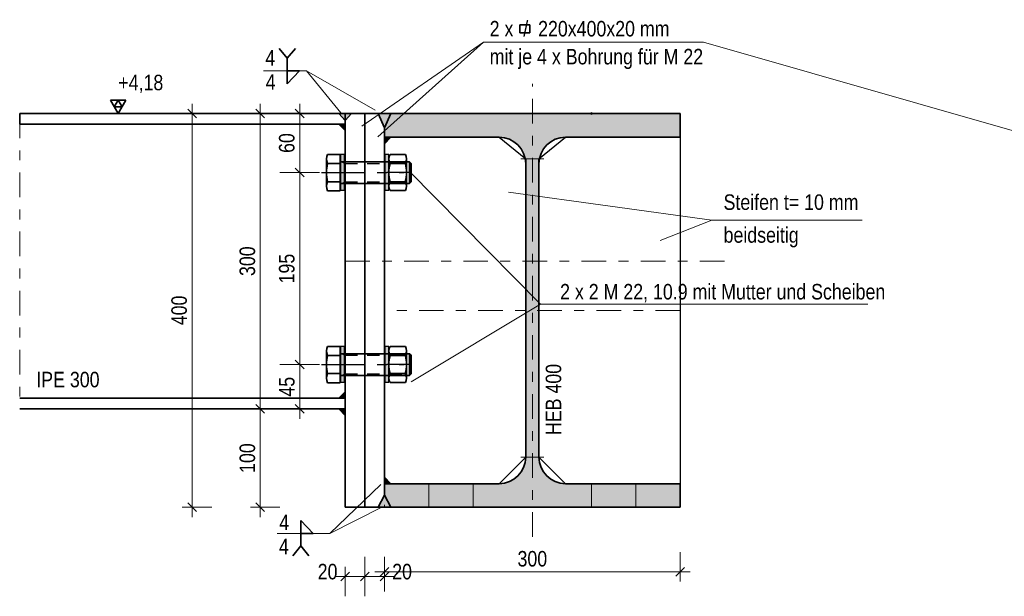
# Model space of a CAD drawing. Header units: millimetres. Extents: x -74 to 79, y 0 to 54.
# Tile 144 of 164: x 32 to 42, y 9 to 15. Entities that reach past the tile are written whole.
import ezdxf

# ---------------------------------------------------------------- set-up
doc = ezdxf.new("R2010")
doc.units = ezdxf.units.MM
doc.linetypes.add('DASHDOT', pattern=[1, 0.5, -0.25, 0, -0.25])
doc.linetypes.add('HIDDEN', pattern=[0.375, 0.25, -0.125])
doc.layers.add('01_Neubau_Linen', color=7, linetype='Continuous', lineweight=20)
doc.styles.add('Arial Narrow', font='ARIALN.TTF')
doc.dimstyles.new('Arch_Strakon_dimstyle', dxfattribs={"dimtxt": 15.75, "dimasz": 1, "dimexe": 1.25, "dimexo": 0.0625, "dimgap": 1, "dimtad": 0, "dimdec": 3, "dimzin": 12, "dimdsep": 46, "dimtxsty": 'Arial Narrow', "dimblk": 'Arrowhead_Tick', "dimsah": 1, "dimcen": 0, "dimse1": 1, "dimse2": 1, "dimclrd": 6, "dimclrt": 2, "dimazin": 0, "dimtfac": 1, "dimtdec": 4, "dimtmove": 0, "dimatfit": 3, "dimldrblk": 'NONE', "dimfxl": 1, "dimtvp": 1, "dimtolj": 1, "dimtzin": 0, "dimlwd": 13, "dimarcsym": 2})

# ---------------------------------------------------------------- blocks, each defined once
blk = doc.blocks.new('Arrowhead_Tick')
at = {"color": 0, "linetype": 'Continuous', "lineweight": -2}
for p, q in [((0, 20), (0, -10)), ((-1, 0), (0, 0)), ((10, 0), (0, 0))]:
    blk.add_line(p, q, dxfattribs=at)
at = {"color": 2, "linetype": 'Continuous', "lineweight": 35}
blk.add_line((4.42, 4.42), (-4.42, -4.42), dxfattribs=at)
blk = doc.blocks.new('*D224')
at = {"color": 6, "linetype": 'Continuous', "lineweight": 13}
blk.add_line((35.2117, 10.8284), (35.2117, 11.2584), dxfattribs=at)
at = {"layer": 'Defpoints', "color": 0}
for p in [(35.2117, 11.2684), (35.4327, 11.2684), (35.6727, 10.8184)]:
    blk.add_point(p, dxfattribs=at)
at = {"color": 6, "lineweight": 13, "xscale": 0.01, "yscale": 0.01, "zscale": 0.01}
for p, rotation in [((35.2117, 11.2684), 90), ((35.2117, 10.8184), 270)]:
    blk.add_blockref('Arrowhead_Tick', p, dxfattribs=dict(at, rotation=rotation))
at = {"color": 2, "lineweight": 35, "insert": (35.0817, 11.0434), "char_height": 0.1575, "attachment_point": 5, "rotation": 90, "style": 'Arial Narrow'}
blk.add_mtext('\\A1;45', dxfattribs=at)
blk = doc.blocks.new('_None')
blk = doc.blocks.new('*D225')
at = {"color": 6, "linetype": 'Continuous', "lineweight": 13}
blk.add_line((35.2117, 11.2784), (35.2117, 13.2084), dxfattribs=at)
at = {"layer": 'Defpoints', "color": 0}
for p in [(35.2117, 13.2184), (35.4327, 13.2184), (35.4327, 11.2684)]:
    blk.add_point(p, dxfattribs=at)
at = {"color": 6, "lineweight": 13, "xscale": 0.01, "yscale": 0.01, "zscale": 0.01}
for p, rotation in [((35.2117, 13.2184), 90), ((35.2117, 11.2684), 270)]:
    blk.add_blockref('Arrowhead_Tick', p, dxfattribs=dict(at, rotation=rotation))
at = {"color": 2, "lineweight": 35, "insert": (35.0813, 12.2434), "char_height": 0.1575, "attachment_point": 5, "rotation": 90, "style": 'Arial Narrow'}
blk.add_mtext('\\A1;195', dxfattribs=at)
blk = doc.blocks.new('*D226')
at = {"color": 6, "linetype": 'Continuous', "lineweight": 13}
blk.add_line((35.2117, 13.2284), (35.2117, 13.8084), dxfattribs=at)
at = {"layer": 'Defpoints', "color": 0}
for p in [(35.2117, 13.8184), (35.6727, 13.8184), (35.4327, 13.2184)]:
    blk.add_point(p, dxfattribs=at)
at = {"color": 6, "lineweight": 13, "xscale": 0.01, "yscale": 0.01, "zscale": 0.01}
for p, rotation in [((35.2117, 13.8184), 90), ((35.2117, 13.2184), 270)]:
    blk.add_blockref('Arrowhead_Tick', p, dxfattribs=dict(at, rotation=rotation))
at = {"color": 2, "lineweight": 35, "insert": (35.0813, 13.5184), "char_height": 0.1575, "attachment_point": 5, "rotation": 90, "style": 'Arial Narrow'}
blk.add_mtext('\\A1;60', dxfattribs=at)
blk = doc.blocks.new('*D227')
at = {"color": 6, "linetype": 'Continuous', "lineweight": 13}
blk.add_line((34.8117, 10.8284), (34.8117, 13.8084), dxfattribs=at)
at = {"layer": 'Defpoints', "color": 0}
for p in [(32.3704, 13.8184), (34.8117, 13.8184), (32.3704, 10.8184)]:
    blk.add_point(p, dxfattribs=at)
at = {"color": 6, "lineweight": 13, "xscale": 0.01, "yscale": 0.01, "zscale": 0.01}
for p, rotation in [((34.8117, 13.8184), 90), ((34.8117, 10.8184), 270)]:
    blk.add_blockref('Arrowhead_Tick', p, dxfattribs=dict(at, rotation=rotation))
at = {"color": 2, "lineweight": 35, "insert": (34.6813, 12.3184), "char_height": 0.1575, "attachment_point": 5, "rotation": 90, "style": 'Arial Narrow'}
blk.add_mtext('\\A1;300', dxfattribs=at)
blk = doc.blocks.new('*D239')
at = {"color": 6, "linetype": 'Continuous', "lineweight": 13}
blk.add_line((34.8117, 9.8284), (34.8117, 10.8084), dxfattribs=at)
at = {"layer": 'Defpoints', "color": 0}
for p in [(32.3704, 10.8184), (34.8117, 10.8184), (35.6727, 9.8184)]:
    blk.add_point(p, dxfattribs=at)
at = {"color": 6, "lineweight": 13, "xscale": 0.01, "yscale": 0.01, "zscale": 0.01}
for p, rotation in [((34.8117, 10.8184), 90), ((34.8117, 9.8184), 270)]:
    blk.add_blockref('Arrowhead_Tick', p, dxfattribs=dict(at, rotation=rotation))
at = {"color": 2, "lineweight": 35, "insert": (34.6813, 10.3184), "char_height": 0.1575, "attachment_point": 5, "rotation": 90, "style": 'Arial Narrow'}
blk.add_mtext('\\A1;100', dxfattribs=at)
blk = doc.blocks.new('*D240')
at = {"color": 6, "linetype": 'Continuous', "lineweight": 13}
blk.add_line((34.1196, 9.8284), (34.1196, 13.8084), dxfattribs=at)
at = {"layer": 'Defpoints', "color": 0}
for p in [(32.3704, 13.8184), (34.1196, 13.8184), (36.5227, 9.8184)]:
    blk.add_point(p, dxfattribs=at)
at = {"color": 6, "lineweight": 13, "xscale": 0.01, "yscale": 0.01, "zscale": 0.01}
for p, rotation in [((34.1196, 13.8184), 90), ((34.1196, 9.8184), 270)]:
    blk.add_blockref('Arrowhead_Tick', p, dxfattribs=dict(at, rotation=rotation))
at = {"color": 2, "lineweight": 35, "insert": (33.9892, 11.8184), "char_height": 0.1575, "attachment_point": 5, "rotation": 90, "style": 'Arial Narrow'}
blk.add_mtext('\\A1;400', dxfattribs=at)
blk = doc.blocks.new('*D244')
at = {"color": 6, "linetype": 'Continuous', "lineweight": 13}
blk.add_line((35.6827, 9.1143), (35.8627, 9.1143), dxfattribs=at)
at = {"layer": 'Defpoints', "color": 0}
for p in [(35.6727, 9.8184), (35.8727, 9.8184), (35.8727, 9.1143)]:
    blk.add_point(p, dxfattribs=at)
at = {"color": 6, "lineweight": 13, "xscale": 0.01, "yscale": 0.01, "zscale": 0.01}
blk.add_blockref('Arrowhead_Tick', (35.8727, 9.1143), dxfattribs=at)
at = {"color": 6, "lineweight": 13, "xscale": 0.01, "yscale": 0.01, "zscale": 0.01, "rotation": 180}
blk.add_blockref('Arrowhead_Tick', (35.6727, 9.1143), dxfattribs=at)
at = {"color": 2, "lineweight": 35, "insert": (35.4947, 9.1643), "char_height": 0.1575, "attachment_point": 5, "style": 'Arial Narrow'}
blk.add_mtext('\\A1;20', dxfattribs=at)
blk = doc.blocks.new('*D245')
at = {"color": 6, "linetype": 'Continuous', "lineweight": 13}
blk.add_line((35.8827, 9.1143), (36.0627, 9.1143), dxfattribs=at)
at = {"layer": 'Defpoints', "color": 0}
for p in [(36.0727, 10.0584), (35.8727, 9.8184), (36.0727, 9.1143)]:
    blk.add_point(p, dxfattribs=at)
at = {"color": 6, "lineweight": 13, "xscale": 0.01, "yscale": 0.01, "zscale": 0.01}
blk.add_blockref('Arrowhead_Tick', (36.0727, 9.1143), dxfattribs=at)
at = {"color": 6, "lineweight": 13, "xscale": 0.01, "yscale": 0.01, "zscale": 0.01, "rotation": 180}
blk.add_blockref('Arrowhead_Tick', (35.8727, 9.1143), dxfattribs=at)
at = {"color": 2, "lineweight": 35, "insert": (36.2507, 9.1643), "char_height": 0.1575, "attachment_point": 5, "style": 'Arial Narrow'}
blk.add_mtext('\\A1;20', dxfattribs=at)
blk = doc.blocks.new('*D246')
at = {"color": 6, "linetype": 'Continuous', "lineweight": 13}
blk.add_line((36.0827, 9.1643), (39.0627, 9.1643), dxfattribs=at)
at = {"layer": 'Defpoints', "color": 0}
for p in [(36.0727, 10.0584), (39.0727, 9.8184), (39.0727, 9.1643)]:
    blk.add_point(p, dxfattribs=at)
at = {"color": 6, "lineweight": 13, "xscale": 0.01, "yscale": 0.01, "zscale": 0.01}
blk.add_blockref('Arrowhead_Tick', (39.0727, 9.1643), dxfattribs=at)
at = {"color": 6, "lineweight": 13, "xscale": 0.01, "yscale": 0.01, "zscale": 0.01, "rotation": 180}
blk.add_blockref('Arrowhead_Tick', (36.0727, 9.1643), dxfattribs=at)
at = {"color": 2, "lineweight": 35, "insert": (37.5727, 9.2947), "char_height": 0.1575, "attachment_point": 5, "style": 'Arial Narrow'}
blk.add_mtext('\\A1;300', dxfattribs=at)

msp = doc.modelspace()

# ---------------------------------------------------------------- hatches: boundary and pattern name
at = {"lineweight": 18, "true_color": 0xcccccc}
for points in [[(35.6726779, 13.7459332), (35.7369043, 13.8184202), (35.6084514, 13.8184202)], [(36.0726779, 13.673299), (36.1369043, 13.8184202), (36.0084514, 13.8184202)], [(35.6726779, 13.7114202), (35.6726779, 13.6443951), (35.6084514, 13.7114202)], [(36.0726779, 13.5784202), (36.1369043, 13.5784202), (36.0726779, 13.5113951)], [(35.6726779, 10.9924453), (35.6726779, 10.9254202), (35.6084514, 10.9254202)], [(35.6726779, 10.8184202), (35.6726779, 10.7513951), (35.6084514, 10.8184202)], [(36.0726779, 10.1254453), (36.1369043, 10.0584202), (36.0726779, 10.0584202)], [(36.0726779, 9.9409071), (36.1369043, 9.8184202), (36.0084514, 9.8184202)]]:
    msp.add_hatch(color=254, dxfattribs=at).paths.add_polyline_path(points)
at = {"lineweight": 18, "true_color": 0x4682b4}
msp.add_hatch(color=145, dxfattribs=at).paths.add_polyline_path([(36.0726779, 9.8184202), (39.0726779, 9.8184202), (39.0726779, 10.0584202), (37.9101779, 10.0584202), (37.9055175, 10.0584604), (37.9008585, 10.0585811), (37.8962023, 10.0587821), (37.8915502, 10.0590635), (37.8869038, 10.0594252), (37.8822642, 10.059867), (37.877633, 10.0603888), (37.8730114, 10.0609905), (37.8684009, 10.0616718), (37.8638029, 10.0624327), (37.8592187, 10.0632728), (37.8546497, 10.0641918), (37.8500972, 10.0651897), (37.8455626, 10.0662659), (37.8410473, 10.0674203), (37.8365526, 10.0686524), (37.8320798, 10.0699619), (37.8276303, 10.0713484), (37.8232053, 10.0728115), (37.8188063, 10.0743508), (37.8144345, 10.0759658), (37.8100913, 10.077656), (37.8057778, 10.0794209), (37.8014955, 10.08126), (37.7972455, 10.0831728), (37.7930292, 10.0851586), (37.7888478, 10.0872169), (37.7847026, 10.0893471), (37.7805947, 10.0915485), (37.7765255, 10.0938204), (37.7724961, 10.0961623), (37.7685076, 10.0985734), (37.7645614, 10.101053), (37.7606586, 10.1036003), (37.7568004, 10.1062145), (37.7529878, 10.108895), (37.7492221, 10.1116409), (37.7455043, 10.1144514), (37.7418356, 10.1173257), (37.7382171, 10.1202628), (37.7346497, 10.123262), (37.7311347, 10.1263223), (37.7276731, 10.1294428), (37.7242658, 10.1326226), (37.7209139, 10.1358607), (37.7176184, 10.1391562), (37.7143803, 10.1425081), (37.7112005, 10.1459154), (37.70808, 10.1493771), (37.7050197, 10.1528921), (37.7020205, 10.1564594), (37.6990834, 10.1600779), (37.6962091, 10.1637467), (37.6933986, 10.1674644), (37.6906527, 10.1712301), (37.6879722, 10.1750427), (37.6853579, 10.178901), (37.6828106, 10.1828038), (37.6803311, 10.18675), (37.67792, 10.1907384), (37.6755781, 10.1947678), (37.6733061, 10.1988371), (37.6711047, 10.2029449), (37.6689746, 10.2070902), (37.6669163, 10.2112716), (37.6649304, 10.2154879), (37.6630177, 10.2197378), (37.6611786, 10.2240202), (37.6594137, 10.2283336), (37.6577235, 10.2326769), (37.6561085, 10.2370487), (37.6545692, 10.2414477), (37.6531061, 10.2458726), (37.6517196, 10.2503221), (37.65041, 10.2547949), (37.6491779, 10.2592896), (37.6480236, 10.263805), (37.6469473, 10.2683395), (37.6459495, 10.272892), (37.6450304, 10.277461), (37.6441903, 10.2820452), (37.6434295, 10.2866433), (37.6427481, 10.2912537), (37.6421465, 10.2958753), (37.6416246, 10.3005065), (37.6411828, 10.3051461), (37.6408212, 10.3097926), (37.6405398, 10.3144446), (37.6403387, 10.3191008), (37.6402181, 10.3237598), (37.6401779, 10.3284202), (37.6401779, 13.3084202), (37.6402181, 13.3130806), (37.6403387, 13.3177395), (37.6405398, 13.3223958), (37.6408212, 13.3270478), (37.6411828, 13.3316943), (37.6416246, 13.3363339), (37.6421465, 13.3409651), (37.6427481, 13.3455866), (37.6434295, 13.3501971), (37.6441903, 13.3547951), (37.6450304, 13.3593793), (37.6459495, 13.3639484), (37.6469473, 13.3685008), (37.6480236, 13.3730354), (37.6491779, 13.3775507), (37.65041, 13.3820455), (37.6517196, 13.3865183), (37.6531061, 13.3909678), (37.6545692, 13.3953927), (37.6561085, 13.3997917), (37.6577235, 13.4041635), (37.6594137, 13.4085068), (37.6611786, 13.4128202), (37.6630177, 13.4171025), (37.6649304, 13.4213525), (37.6669163, 13.4255688), (37.6689746, 13.4297502), (37.6711047, 13.4338954), (37.6733061, 13.4380033), (37.6755781, 13.4420726), (37.67792, 13.446102), (37.6803311, 13.4500904), (37.6828106, 13.4540366), (37.6853579, 13.4579394), (37.6879722, 13.4617977), (37.6906527, 13.4656102), (37.6933986, 13.469376), (37.6962091, 13.4730937), (37.6990834, 13.4767624), (37.7020205, 13.480381), (37.7050197, 13.4839483), (37.70808, 13.4874633), (37.7112005, 13.490925), (37.7143803, 13.4943323), (37.7176184, 13.4976842), (37.7209139, 13.5009797), (37.7242658, 13.5042178), (37.7276731, 13.5073976), (37.7311347, 13.5105181), (37.7346497, 13.5135784), (37.7382171, 13.5165775), (37.7418356, 13.5195147), (37.7455043, 13.5223889), (37.7492221, 13.5251994), (37.7529878, 13.5279453), (37.7568004, 13.5306258), (37.7606586, 13.5332401), (37.7645614, 13.5357874), (37.7685076, 13.538267), (37.7724961, 13.5406781), (37.7765255, 13.5430199), (37.7805947, 13.5452919), (37.7847026, 13.5474933), (37.7888478, 13.5496235), (37.7930292, 13.5516818), (37.7972455, 13.5536676), (37.8014955, 13.5555804), (37.8057778, 13.5574195), (37.8100913, 13.5591844), (37.8144345, 13.5608746), (37.8188063, 13.5624896), (37.8232053, 13.5640288), (37.8276303, 13.565492), (37.8320798, 13.5668785), (37.8365526, 13.568188), (37.8410473, 13.5694201), (37.8455626, 13.5705745), (37.8500972, 13.5716507), (37.8546497, 13.5726485), (37.8592187, 13.5735676), (37.8638029, 13.5744077), (37.8684009, 13.5751686), (37.8730114, 13.5758499), (37.877633, 13.5764516), (37.8822642, 13.5769734), (37.8869038, 13.5774152), (37.8915502, 13.5777769), (37.8962023, 13.5780583), (37.9008585, 13.5782593), (37.9055175, 13.57838), (37.9101779, 13.5784202), (39.0726779, 13.5784202), (39.0726779, 13.8184202), (36.1369043, 13.8184202), (36.0726779, 13.673299), (36.0726779, 13.5784202), (37.2351779, 13.5784202), (37.2398382, 13.57838), (37.2444972, 13.5782593), (37.2491534, 13.5780583), (37.2538055, 13.5777769), (37.258452, 13.5774152), (37.2630915, 13.5769734), (37.2677228, 13.5764516), (37.2723443, 13.5758499), (37.2769548, 13.5751686), (37.2815528, 13.5744077), (37.286137, 13.5735676), (37.290706, 13.5726485), (37.2952585, 13.5716507), (37.2997931, 13.5705745), (37.3043084, 13.5694201), (37.3088031, 13.568188), (37.3132759, 13.5668785), (37.3177254, 13.565492), (37.3221504, 13.5640288), (37.3265494, 13.5624896), (37.3309212, 13.5608746), (37.3352644, 13.5591844), (37.3395779, 13.5574195), (37.3438602, 13.5555804), (37.3481102, 13.5536676), (37.3523265, 13.5516818), (37.3565079, 13.5496235), (37.3606531, 13.5474933), (37.364761, 13.5452919), (37.3688302, 13.5430199), (37.3728597, 13.5406781), (37.3768481, 13.538267), (37.3807943, 13.5357874), (37.3846971, 13.5332401), (37.3885553, 13.5306258), (37.3923679, 13.5279453), (37.3961336, 13.5251994), (37.3998514, 13.5223889), (37.4035201, 13.5195147), (37.4071386, 13.5165775), (37.410706, 13.5135784), (37.414221, 13.5105181), (37.4176826, 13.5073976), (37.4210899, 13.5042178), (37.4244418, 13.5009797), (37.4277373, 13.4976842), (37.4309755, 13.4943323), (37.4341553, 13.490925), (37.4372758, 13.4874633), (37.440336, 13.4839483), (37.4433352, 13.480381), (37.4462724, 13.4767624), (37.4491466, 13.4730937), (37.4519571, 13.469376), (37.454703, 13.4656102), (37.4573835, 13.4617977), (37.4599978, 13.4579394), (37.4625451, 13.4540366), (37.4650247, 13.4500904), (37.4674357, 13.446102), (37.4697776, 13.4420726), (37.4720496, 13.4380033), (37.474251, 13.4338954), (37.4763811, 13.4297502), (37.4784394, 13.4255688), (37.4804253, 13.4213525), (37.482338, 13.4171025), (37.4841771, 13.4128202), (37.485942, 13.4085068), (37.4876322, 13.4041635), (37.4892472, 13.3997917), (37.4907865, 13.3953927), (37.4922496, 13.3909678), (37.4936362, 13.3865183), (37.4949457, 13.3820455), (37.4961778, 13.3775507), (37.4973321, 13.3730354), (37.4984084, 13.3685008), (37.4994062, 13.3639484), (37.5003253, 13.3593793), (37.5011654, 13.3547951), (37.5019262, 13.3501971), (37.5026076, 13.3455866), (37.5032093, 13.3409651), (37.5037311, 13.3363339), (37.5041729, 13.3316943), (37.5045345, 13.3270478), (37.5048159, 13.3223958), (37.505017, 13.3177395), (37.5051376, 13.3130806), (37.5051779, 13.3084202), (37.5051779, 10.3284202), (37.5051376, 10.3237598), (37.505017, 10.3191008), (37.5048159, 10.3144446), (37.5045345, 10.3097926), (37.5041729, 10.3051461), (37.5037311, 10.3005065), (37.5032093, 10.2958753), (37.5026076, 10.2912537), (37.5019262, 10.2866433), (37.5011654, 10.2820452), (37.5003253, 10.277461), (37.4994062, 10.272892), (37.4984084, 10.2683395), (37.4973321, 10.263805), (37.4961778, 10.2592896), (37.4949457, 10.2547949), (37.4936362, 10.2503221), (37.4922496, 10.2458726), (37.4907865, 10.2414477), (37.4892472, 10.2370487), (37.4876322, 10.2326769), (37.485942, 10.2283336), (37.4841771, 10.2240202), (37.482338, 10.2197378), (37.4804253, 10.2154879), (37.4784394, 10.2112716), (37.4763811, 10.2070902), (37.474251, 10.2029449), (37.4720496, 10.1988371), (37.4697776, 10.1947678), (37.4674357, 10.1907384), (37.4650247, 10.18675), (37.4625451, 10.1828038), (37.4599978, 10.178901), (37.4573835, 10.1750427), (37.454703, 10.1712301), (37.4519571, 10.1674644), (37.4491466, 10.1637467), (37.4462724, 10.1600779), (37.4433352, 10.1564594), (37.440336, 10.1528921), (37.4372758, 10.1493771), (37.4341553, 10.1459154), (37.4309755, 10.1425081), (37.4277373, 10.1391562), (37.4244418, 10.1358607), (37.4210899, 10.1326226), (37.4176826, 10.1294428), (37.414221, 10.1263223), (37.410706, 10.123262), (37.4071386, 10.1202628), (37.4035201, 10.1173257), (37.3998514, 10.1144514), (37.3961336, 10.1116409), (37.3923679, 10.108895), (37.3885553, 10.1062145), (37.3846971, 10.1036003), (37.3807943, 10.101053), (37.3768481, 10.0985734), (37.3728597, 10.0961623), (37.3688302, 10.0938204), (37.364761, 10.0915485), (37.3606531, 10.0893471), (37.3565079, 10.0872169), (37.3523265, 10.0851586), (37.3481102, 10.0831728), (37.3438602, 10.08126), (37.3395779, 10.0794209), (37.3352644, 10.077656), (37.3309212, 10.0759658), (37.3265494, 10.0743508), (37.3221504, 10.0728115), (37.3177254, 10.0713484), (37.3132759, 10.0699619), (37.3088031, 10.0686524), (37.3043084, 10.0674203), (37.2997931, 10.0662659), (37.2952585, 10.0651897), (37.290706, 10.0641918), (37.286137, 10.0632728), (37.2815528, 10.0624327), (37.2769548, 10.0616718), (37.2723443, 10.0609905), (37.2677228, 10.0603888), (37.2630915, 10.059867), (37.258452, 10.0594252), (37.2538055, 10.0590635), (37.2491534, 10.0587821), (37.2444972, 10.0585811), (37.2398382, 10.0584604), (37.2351779, 10.0584202), (36.0726779, 10.0584202), (36.0726779, 9.9409071), (36.1369043, 9.8184202)])
at = {"lineweight": 18, "true_color": 0xe9e9e9}
for points in [[(35.6672859, 13.0406623), (35.6272859, 13.0406623), (35.6272859, 13.4006623), (35.6672859, 13.4006623)], [(36.11628, 13.4006623), (36.11628, 13.0406623), (36.07628, 13.0406623), (36.07628, 13.4006623)], [(35.6672859, 11.0906623), (35.6272859, 11.0906623), (35.6272859, 11.4506623), (35.6672859, 11.4506623)], [(36.11628, 11.4506623), (36.11628, 11.0906623), (36.07628, 11.0906623), (36.07628, 11.4506623)]]:
    msp.add_hatch(color=254, dxfattribs=at).paths.add_polyline_path(points)

# ---------------------------------------------------------------- linework, layer by layer
at = {"color": 2, "linetype": 'Continuous', "lineweight": 35}
for p, q in [((37.4458743, 14.6380109), (37.4458743, 14.7180109)), ((37.4458743, 14.7180109), (37.5458743, 14.7180109)), ((37.5458743, 14.7180109), (37.5458743, 14.6380109)), ((37.5458743, 14.6380109), (37.4458743, 14.6380109)), ((35.0848341, 14.3798665), (35.002488, 14.4792868)), ((35.0848341, 14.3798665), (35.1677902, 14.4792868)), ((35.0848341, 14.252808), (35.0848341, 14.3798665)), ((35.0848341, 14.1194993), (35.0848341, 14.252808)), ((35.0848341, 14.252808), (35.2106295, 14.252808)), ((35.2106295, 14.252808), (35.0848341, 14.1194993)), ((35.6726779, 13.8184202), (32.3703767, 13.8184202)), ((32.3703767, 13.7114202), (32.3703767, 13.8184202)), ((35.6726779, 13.7459332), (35.6084514, 13.8184202)), ((35.6726779, 13.8184202), (35.6726779, 10.8184202)), ((35.6726779, 13.8184202), (35.8726779, 13.8184202)), ((35.6726779, 13.7459332), (35.7369043, 13.8184202)), ((35.8726779, 13.8184202), (35.8726779, 9.8184202)), ((35.8726779, 13.8184202), (36.0726779, 13.8184202)), ((36.0726779, 13.673299), (36.0084514, 13.8184202)), ((36.0726779, 13.673299), (36.1369043, 13.8184202)), ((36.0726779, 13.8184202), (39.0726779, 13.8184202)), ((39.0726779, 13.8184202), (39.0726779, 13.5784202)), ((35.6726779, 13.7114202), (32.3703767, 13.7114202)), ((35.6084514, 13.7114202), (35.6726779, 13.6443951)), ((36.0726779, 13.673299), (36.0726779, 9.9409071)), ((36.1369043, 13.5784202), (36.0726779, 13.5113951)), ((36.0726779, 13.5784202), (37.2351779, 13.5784202)), ((39.0726779, 13.5784202), (37.9101779, 13.5784202)), ((35.6226779, 13.4031723), (35.4951368, 13.4031723)), ((35.6226779, 13.4031723), (35.6226779, 13.0336681)), ((36.1286584, 13.4031601), (36.2839016, 13.4031601)), ((35.4826779, 13.0798561), (35.4826779, 13.3569843)), ((35.6226779, 13.3107962), (35.4951368, 13.3107962)), ((35.6226779, 13.3384202), (35.6226779, 13.0984202)), ((36.3264379, 13.3284202), (35.6326779, 13.3284202)), ((35.6726779, 13.3284202), (35.6726779, 13.1084202)), ((36.11628, 13.3569721), (36.11628, 13.2184202)), ((36.2838758, 13.3102824), (36.1286842, 13.3102824)), ((36.29628, 13.3569721), (36.29628, 13.2184202)), ((36.3264379, 13.3284202), (36.3264379, 13.1084202)), ((36.3264379, 13.3284202), (36.3426779, 13.3121802)), ((36.3426779, 13.3121802), (36.3426779, 13.1246602)), ((37.5051779, 10.3284202), (37.5051779, 13.3584202)), ((37.6401779, 10.3284202), (37.6401779, 13.3584202)), ((36.11628, 13.2184202), (36.11628, 13.0822874)), ((36.29628, 13.2184202), (36.29628, 13.0822874)), ((35.4950562, 13.1260441), (35.6226779, 13.1260441)), ((36.3264379, 13.1084202), (35.6326779, 13.1084202)), ((36.2837769, 13.1261743), (36.1287831, 13.1261743)), ((36.3264379, 13.1084202), (36.3426779, 13.1246602)), ((35.6226779, 13.0336681), (35.4950562, 13.0336681)), ((36.1286584, 13.0360994), (36.2839016, 13.0360994)), ((35.4826779, 11.1298561), (35.4826779, 11.4069843)), ((35.6226779, 11.4531723), (35.4951368, 11.4531723)), ((35.6226779, 11.4531723), (35.6226779, 11.0836681)), ((36.11628, 11.4069721), (36.11628, 11.2684202)), ((36.1286584, 11.4531601), (36.2839016, 11.4531601)), ((36.29628, 11.4069721), (36.29628, 11.2684202)), ((35.6226779, 11.3607962), (35.4951368, 11.3607962)), ((35.6226779, 11.3884202), (35.6226779, 11.1484202)), ((36.3264379, 11.3784202), (35.6326779, 11.3784202)), ((35.6726779, 11.3784202), (35.6726779, 11.1584202)), ((36.2838758, 11.3602824), (36.1286842, 11.3602824)), ((36.3264379, 11.3784202), (36.3264379, 11.1584202)), ((36.3264379, 11.3784202), (36.3426779, 11.3621802)), ((36.3426779, 11.3621802), (36.3426779, 11.1746602)), ((36.11628, 11.2684202), (36.11628, 11.1322874)), ((36.29628, 11.2684202), (36.29628, 11.1322874)), ((35.4950562, 11.1760441), (35.6226779, 11.1760441)), ((36.3264379, 11.1584202), (35.6326779, 11.1584202)), ((36.2837769, 11.1761743), (36.1287831, 11.1761743)), ((36.3264379, 11.1584202), (36.3426779, 11.1746602)), ((35.6226779, 11.0836681), (35.4950562, 11.0836681)), ((35.6084514, 10.9254202), (35.6726779, 10.9924453)), ((36.1286584, 11.0860994), (36.2839016, 11.0860994)), ((35.6726779, 10.9254202), (32.3703767, 10.9254202)), ((35.6726779, 10.8184202), (32.3703767, 10.8184202)), ((35.6084514, 10.8184202), (35.6726779, 10.7513951)), ((35.6726779, 10.8184202), (35.6726779, 9.8184202)), ((36.1369043, 10.0584202), (36.0726779, 10.1254453)), ((36.0726779, 10.0584202), (37.2351779, 10.0584202)), ((36.0726779, 10.0584202), (36.0726779, 9.9409071)), ((39.0726779, 10.0584202), (37.9101779, 10.0584202)), ((39.0726779, 10.0584202), (39.0726779, 9.8184202)), ((36.0726779, 9.9409071), (36.0084514, 9.8184202)), ((36.0726779, 9.9409071), (36.1369043, 9.8184202)), ((35.6726779, 9.8184202), (35.8726779, 9.8184202)), ((35.8726779, 9.8184202), (36.0726779, 9.8184202)), ((35.8726779, 9.8184202), (36.0726779, 9.8184202)), ((36.0726779, 9.8184202), (39.0726779, 9.8184202)), ((35.2231194, 9.6859032), (35.2231194, 9.5525945)), ((35.3489147, 9.5525945), (35.2231194, 9.6859032)), ((35.2231194, 9.5525945), (35.3489147, 9.5525945)), ((35.2231194, 9.5525945), (35.2231194, 9.425536)), ((35.2231194, 9.425536), (35.1407733, 9.3261157)), ((35.2231194, 9.425536), (35.3060754, 9.3261157))]:
    msp.add_line(p, q, dxfattribs=at)
at = {"color": 5, "linetype": 'Continuous', "lineweight": 18}
for p, q in [((37.0761426, 14.5428109), (35.842525, 13.6884653)), ((37.0761426, 14.5428109), (36.0054726, 13.5830285)), ((39.3086019, 14.5428109), (37.0761426, 14.5428109)), ((39.3086019, 14.5428109), (45.5469137, 12.7590098)), ((34.8456461, 14.252808), (35.2801196, 14.252808)), ((35.2801196, 14.252808), (35.6305436, 13.8257014)), ((35.2801196, 14.252808), (35.9772707, 13.8541699)), ((37.6570235, 11.8820663), (36.3214511, 13.2344763)), ((39.3932932, 12.7349615), (37.3313811, 13.0186108)), ((39.3932932, 12.7349615), (38.869633, 12.5276793)), ((40.9206356, 12.7349615), (39.3932932, 12.7349615)), ((37.6570235, 11.8820663), (36.3418507, 11.0915743)), ((40.9758668, 11.8820663), (37.6570235, 11.8820663)), ((35.5184048, 9.5525945), (36.034543, 10.0492032)), ((35.5184048, 9.5525945), (36.0466677, 9.8210595)), ((34.9839313, 9.5525945), (35.5184048, 9.5525945))]:
    msp.add_line(p, q, dxfattribs=at)
at = {"color": 9, "linetype": 'DASHDOT', "lineweight": 0, "ltscale": 0.5}
for p, q in [((37.5726779, 9.5184202), (37.5726779, 14.1184202)), ((35.6726779, 12.3184202), (39.5688612, 12.3184202)), ((39.0726779, 11.8184202), (36.0726779, 11.8184202))]:
    msp.add_line(p, q, dxfattribs=at)
at = {"color": 2, "linetype": 'Continuous', "lineweight": 35, "ltscale": 0.1}
for p, q in [((33.4483305, 13.9548152), (33.2908305, 13.9548152)), ((33.2908305, 13.9548152), (33.3695805, 13.8184202)), ((33.3695805, 13.9548152), (33.3302055, 13.8866177)), ((33.3695805, 13.8184202), (33.4483305, 13.9548152)), ((33.4089555, 13.8866177), (33.3695805, 13.9548152)), ((33.3302055, 13.8866177), (33.4089555, 13.8866177))]:
    msp.add_line(p, q, dxfattribs=at)
at = {"color": 5, "linetype": 'DASHDOT', "lineweight": 18, "ltscale": 0.5}
msp.add_line((32.3703767, 13.8184202), (32.3703767, 10.8184202), dxfattribs=at)
at = {"color": 3, "linetype": 'Continuous', "lineweight": 25, "ltscale": 0.1}
msp.add_line((33.2908305, 13.8184202), (33.8200305, 13.8184202), dxfattribs=at)
at = {"color": 3, "linetype": 'Continuous', "lineweight": 25}
for p, q in [((37.2351779, 13.5784202), (37.5051779, 13.3584202)), ((37.6401779, 13.3584202), (37.9101779, 13.5784202)), ((39.0726779, 13.5784202), (39.0726779, 10.0584202)), ((35.6272859, 13.4006623), (35.6272859, 13.0406623)), ((35.6672859, 13.4006623), (35.6272859, 13.4006623)), ((35.6672859, 13.0406623), (35.6672859, 13.4006623)), ((36.07628, 13.4006623), (36.07628, 13.0406623)), ((36.11628, 13.4006623), (36.07628, 13.4006623)), ((36.11628, 13.0406623), (36.11628, 13.4006623)), ((35.6272859, 13.0406623), (35.6672859, 13.0406623)), ((36.07628, 13.0406623), (36.11628, 13.0406623)), ((35.6272859, 11.4506623), (35.6272859, 11.0906623)), ((35.6672859, 11.4506623), (35.6272859, 11.4506623)), ((35.6672859, 11.0906623), (35.6672859, 11.4506623)), ((36.07628, 11.4506623), (36.07628, 11.0906623)), ((36.11628, 11.4506623), (36.07628, 11.4506623)), ((36.11628, 11.0906623), (36.11628, 11.4506623)), ((35.6272859, 11.0906623), (35.6672859, 11.0906623)), ((36.07628, 11.0906623), (36.11628, 11.0906623)), ((37.2351779, 10.0584202), (37.5051779, 10.3284202)), ((37.6401779, 10.3284202), (37.9101779, 10.0584202))]:
    msp.add_line(p, q, dxfattribs=at)
at = {"color": 3, "linetype": 'HIDDEN', "lineweight": 25, "ltscale": 0.5}
for p, q in [((35.6401979, 13.3284202), (35.6726779, 13.3121802)), ((35.6726779, 13.3121802), (36.3426779, 13.3121802)), ((35.6401979, 13.1084202), (35.6726779, 13.1246602)), ((35.6726779, 13.1246602), (36.3426779, 13.1246602)), ((35.6401979, 11.3784202), (35.6726779, 11.3621802)), ((35.6726779, 11.3621802), (36.3426779, 11.3621802)), ((35.6401979, 11.1584202), (35.6726779, 11.1746602)), ((35.6726779, 11.1746602), (36.3426779, 11.1746602))]:
    msp.add_line(p, q, dxfattribs=at)
at = {"color": 9, "linetype": 'Continuous', "lineweight": 0}
for p, q in [((37.4551779, 13.3584202), (37.6901779, 13.3584202)), ((37.4551779, 10.3284202), (37.6901779, 10.3284202)), ((36.5226779, 10.0584202), (36.5226779, 9.8184202)), ((36.9726779, 9.8184202), (36.9726779, 10.0584202)), ((38.1726779, 9.8184202), (38.1726779, 10.0584202)), ((38.6226779, 9.8184202), (38.6226779, 10.0584202))]:
    msp.add_line(p, q, dxfattribs=at)
at = {"color": 3, "linetype": 'DASHDOT', "lineweight": 25, "ltscale": 0.5}
for p, q in [((35.4326779, 13.2184202), (35.6226779, 13.2184202)), ((35.6226779, 13.2184202), (36.2726779, 13.2184202)), ((36.34628, 13.2184202), (36.06628, 13.2184202)), ((35.4326779, 11.2684202), (35.6226779, 11.2684202)), ((35.6226779, 11.2684202), (36.2726779, 11.2684202)), ((36.34628, 11.2684202), (36.06628, 11.2684202))]:
    msp.add_line(p, q, dxfattribs=at)
at = {"color": 9, "linetype": 'Continuous', "lineweight": 0}
msp.add_circle((38.1726779, 13.8184202), 0.0111, dxfattribs=at)
at = {"color": 2, "linetype": 'Continuous', "lineweight": 35}
for centre, radius, start, end in [((37.2351779, 13.3084202), 0.27, 0, 90), ((37.9101779, 13.3084202), 0.27, 90, 180), ((35.5750539, 13.3569843), 0.0923042, 149.9742648, 210.0257352), ((36.2094251, 13.3569721), 0.0932685, 150.01350169, 210.03930483), ((36.203135, 13.3569721), 0.0932685, 329.96069517, 29.98651631), ((35.8395915, 13.2184202), 0.3566263, 164.98763191, 195.00901477), ((35.6326779, 13.3384202), 0.01, 180, 270), ((36.4857842, 13.2184202), 0.3687263, 165.57373005, 194.48783154), ((35.9267759, 13.2184202), 0.3687263, 345.51216846, 14.42626995), ((35.5750539, 13.0798561), 0.092374, 149.99926979, 210.00072778), ((35.6326779, 13.0984202), 0.01, 90, 180.00001946), ((36.2086561, 13.0803827), 0.0914365, 149.94689733, 208.96705881), ((36.203904, 13.0803827), 0.0914365, 331.03294119, 30.05310267), ((35.5750539, 11.4069843), 0.0923042, 149.9742648, 210.0257352), ((36.2094251, 11.4069721), 0.0932685, 150.01350169, 210.03930483), ((36.203135, 11.4069721), 0.0932685, 329.96069517, 29.98651631), ((35.8395915, 11.2684202), 0.3566263, 164.98763191, 195.00901477), ((35.6326779, 11.3884202), 0.01, 180, 270), ((36.4857842, 11.2684202), 0.3687263, 165.57373005, 194.48783154), ((35.9267759, 11.2684202), 0.3687263, 345.51216846, 14.42626995), ((35.5750539, 11.1298561), 0.092374, 149.99926979, 210.00072778), ((35.6326779, 11.1484202), 0.01, 90, 180.00001946), ((36.2086561, 11.1303827), 0.0914365, 149.94689733, 208.96705881), ((36.203904, 11.1303827), 0.0914365, 331.03294119, 30.05310267), ((37.2351779, 10.3284202), 0.27, 270, 0), ((37.9101779, 10.3284202), 0.27, 180, 270)]:
    msp.add_arc(centre, radius, start, end, dxfattribs=at)
at = {"layer": '01_Neubau_Linen', "color": 2, "linetype": 'Continuous', "lineweight": 35}
msp.add_line((36.0726779, 13.673299), (36.0726779, 9.9409071), dxfattribs=at)
at = {"layer": '01_Neubau_Linen', "color": 6, "linetype": 'Continuous', "lineweight": 13}
msp.add_line((36.0726779, 9.8426893), (36.0726779, 9.8184202), dxfattribs=at)

# ---------------------------------------------------------------- texts
at = {"color": 2, "lineweight": 35, "style": 'Arial Narrow'}
for s, p in [('2 x  /  220x400x20 mm', (37.1396467, 14.6010777)), ('mit je 4 x Bohrung für M 22', (37.1396467, 14.3175777)), ('4', (34.8629296, 14.3055276)), ('4', (34.8667437, 14.0601453)), ('Steifen t= 10 mm', (39.5132987, 12.8395095)), ('beidseitig', (39.5132987, 12.5060095)), ('2 x 2 M 22, 10.9 mit Mutter und Scheiben', (37.8544056, 11.9297102)), ('IPE 300', (32.5388376, 11.0374422)), ('4', (35.005029, 9.5877572)), ('4', (35.0012148, 9.3423749))]:
    msp.add_text(s, height=0.1575, dxfattribs=at).set_placement(p)
msp.add_text('HEB 400', height=0.1575, rotation=90, dxfattribs=at).set_placement((37.8659509, 10.5530439))
at = {"color": 2, "lineweight": 35, "insert": (33.3207555, 14.2121702), "char_height": 0.1575, "attachment_point": 1, "line_spacing_factor": 0.9, "style": 'Arial Narrow'}
msp.add_mtext(' +4,18', dxfattribs=at)

# ---------------------------------------------------------------- dimensions: what is measured, and where the dimension line sits
at = {"lineweight": 35}
for base, p1, p2, text, picture, middle in [((34.8117495, 13.8184202), (32.3703767, 10.8184202), (32.3703767, 13.8184202), '300', '*D227', (34.8117495, 12.3184202)), ((34.1195805, 13.8184202), (36.5226779, 9.8184202), (32.3703767, 13.8184202), '400', '*D240', (34.1195805, 11.8184202)), ((35.2117495, 13.8184202), (35.4326779, 13.2184202), (35.6726779, 13.8184202), '60', '*D226', (35.2117495, 13.5184202)), ((35.2117495, 13.2184202), (35.4326779, 11.2684202), (35.4326779, 13.2184202), '195', '*D225', (35.2117495, 12.2434202)), ((35.2117495, 11.2684202), (35.6726779, 10.8184202), (35.4326779, 11.2684202), '45', '*D224', (35.2117495, 11.0434202)), ((34.8117495, 10.8184202), (35.6726779, 9.8184202), (32.3703767, 10.8184202), '100', '*D239', (34.8117495, 10.3184202))]:
    dim = msp.add_linear_dim(base=base, p1=p1, p2=p2, angle=90, text=text, dimstyle='Arch_Strakon_dimstyle', override={"dimscale": 0.01, "dimtxt": 15.75, "dimasz": 1, "dimgap": 5, "dimtad": 1, "dimjust": 0, "dimtih": 0, "dimtoh": 0, "dimdec": 6, "dimdsep": 46, "dimtxsty": 'Arial Narrow', "dimclrd": 6, "dimclrt": 2, "dimtix": 1, "dimtofl": 255, "dimtmove": 0, "dimatfit": 2, "dimfxl": 0, "dimfxlon": 0, "dimtvp": 31.746032, "dimlwd": 13}, dxfattribs=at)
    dim.commit()
    dim.dimension.update_dxf_attribs({"geometry": picture, "text_midpoint": middle, "dimtype": 160})
for base, p1, p2, text, override, picture, middle in [((36.0726779, 9.11425), (35.8726779, 9.8184202), (36.0726779, 10.0584202), '20', {"dimscale": 0.01, "dimtxt": 15.75, "dimasz": 1, "dimgap": 5, "dimtad": 1, "dimjust": 4, "dimtih": 0, "dimtoh": 0, "dimdec": 3, "dimdsep": 46, "dimtxsty": 'Arial Narrow', "dimclrd": 6, "dimclrt": 2, "dimtix": 0, "dimtofl": 255, "dimtmove": 2, "dimatfit": 2, "dimfxl": 0, "dimfxlon": 0, "dimtvp": 31.746032, "dimlwd": 13}, '*D245', (36.2506529, 9.16425)), ((39.0726779, 9.16425), (36.0726779, 10.0584202), (39.0726779, 9.8184202), '300', {"dimscale": 0.01, "dimtxt": 15.75, "dimasz": 1, "dimgap": 5, "dimtad": 1, "dimjust": 0, "dimtih": 0, "dimtoh": 0, "dimdec": 3, "dimdsep": 46, "dimtxsty": 'Arial Narrow', "dimclrd": 6, "dimclrt": 2, "dimtix": 1, "dimtofl": 255, "dimtmove": 0, "dimatfit": 2, "dimfxl": 0, "dimfxlon": 0, "dimtvp": 31.746032, "dimlwd": 13}, '*D246', (37.5726779, 9.16425)), ((35.8726779, 9.11425), (35.6726779, 9.8184202), (35.8726779, 9.8184202), '20', {"dimscale": 0.01, "dimtxt": 15.75, "dimasz": 1, "dimgap": 5, "dimtad": 1, "dimjust": 0, "dimtih": 0, "dimtoh": 0, "dimdec": 3, "dimdsep": 46, "dimtxsty": 'Arial Narrow', "dimclrd": 6, "dimclrt": 2, "dimtix": 0, "dimtofl": 255, "dimtmove": 2, "dimatfit": 2, "dimfxl": 0, "dimfxlon": 0, "dimtvp": 31.746032, "dimlwd": 13}, '*D244', (35.4947029, 9.16425))]:
    dim = msp.add_linear_dim(base=base, p1=p1, p2=p2, text=text, dimstyle='Arch_Strakon_dimstyle', override=override, dxfattribs=at)
    dim.commit()
    dim.dimension.update_dxf_attribs({"geometry": picture, "text_midpoint": middle, "dimtype": 160})

doc.saveas('drawing.dxf')
